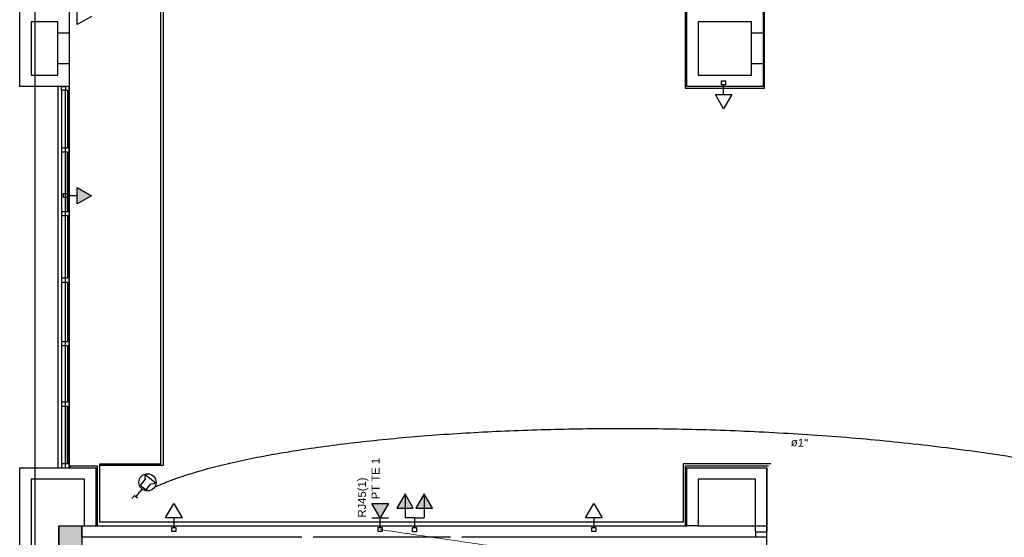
# Model space of a CAD drawing. Header units: millimetres. Extents: x 15 to 133, y 12 to 160.
# Tile 41 of 92: x 18.55 to 31.46, y 67.64 to 74.43. Entities that reach past the tile are written whole.
import ezdxf

# ---------------------------------------------------------------- set-up
doc = ezdxf.new("R2010")
doc.units = ezdxf.units.MM
doc.header["$MEASUREMENT"] = 0
for name, color, linetype, lineweight in [('Eletroduto - Marco Polo', 6, 'Continuous', 9), ('Layout - Marco Polo', 252, 'Continuous', 25), ('Textos - Marco Polo', 143, 'Continuous', 25), ('Tomadas - Marco Polo', 150, 'Continuous', 25), ('Tub. Antena - Marco Polo', 170, 'Continuous', 25)]:
    doc.layers.add(name, color=color, linetype=linetype, lineweight=lineweight)
doc.layers.add('Parede - Marco Polo', color=7, linetype='Continuous')
doc.styles.add('Arial', font='arial.ttf')

msp = doc.modelspace()

# ---------------------------------------------------------------- hatches: boundary and pattern name
at = {"layer": 'Layout - Marco Polo', "linetype": 'Continuous'}
for points in [[(19.307, 72.014), (19.494, 72.122), (19.307, 72.231)], [(23.605, 68.025), (23.605, 68.212), (23.496, 68.025)], [(23.605, 68.025), (23.605, 68.212), (23.713, 68.025)], [(23.855, 68.025), (23.855, 68.212), (23.746, 68.025)], [(23.855, 68.025), (23.855, 68.212), (23.963, 68.025)]]:
    msp.add_hatch(color=256, dxfattribs=at).paths.add_polyline_path(points)
at = {"layer": 'Parede - Marco Polo', "linetype": 'Continuous'}
msp.add_hatch(color=256, dxfattribs=at).paths.add_polyline_path([(19.066, 67.414), (19.366, 67.414), (19.366, 67.793), (19.066, 67.794), (19.066, 67.414)])
at = {"layer": 'Tomadas - Marco Polo', "linetype": 'Continuous'}
msp.add_hatch(color=256, dxfattribs=at).paths.add_polyline_path([(23.279, 67.899), (23.171, 68.086), (23.387, 68.086)])

# ---------------------------------------------------------------- linework, layer by layer
at = {"layer": 'Eletroduto - Marco Polo', "linetype": 'Continuous'}
msp.add_spline([(40.447, 60.52), (39.541, 61.181), (38.699, 61.792), (37.916, 62.356), (37.187, 62.874), (36.508, 63.349), (35.876, 63.784), (35.285, 64.179), (34.731, 64.539), (34.21, 64.864), (33.719, 65.157), (33.251, 65.42), (32.804, 65.656), (32.372, 65.867), (31.952, 66.054), (31.539, 66.221), (31.129, 66.369), (30.718, 66.501), (30.301, 66.618), (29.874, 66.724), (29.432, 66.82), (28.972, 66.909), (28.489, 66.993), (27.978, 67.074), (27.436, 67.154), (26.858, 67.235), (26.24, 67.32), (25.577, 67.412), (24.866, 67.511), (24.101, 67.621), (23.279, 67.744)], degree=3, dxfattribs=at)
msp.add_spline([(40.447, 60.52), (39.541, 61.181), (38.699, 61.792), (37.916, 62.356), (37.187, 62.874), (36.508, 63.349), (35.876, 63.784), (35.285, 64.179), (34.731, 64.539), (34.21, 64.864), (33.719, 65.157), (33.251, 65.42), (32.804, 65.656), (32.372, 65.867), (31.952, 66.054), (31.539, 66.221), (31.129, 66.369), (30.718, 66.501), (30.301, 66.618), (29.874, 66.724), (29.432, 66.82), (28.972, 66.909), (28.489, 66.993), (27.978, 67.074), (27.436, 67.154), (26.858, 67.235), (26.24, 67.32), (25.577, 67.412), (24.866, 67.511), (24.101, 67.621), (23.279, 67.744)], degree=3, dxfattribs=at)
at = {"layer": 'Layout - Marco Polo'}
for p, q in [((18.751, 94.616), (18.751, 50.954)), ((20.401, 68.604), (20.401, 91.804)), ((20.401, 68.604), (20.401, 91.787)), ((20.431, 91.787), (20.431, 68.584)), ((19.306, 74.365), (19.306, 74.582)), ((19.493, 74.473), (19.306, 74.365)), ((27.757, 73.63), (27.81, 73.63)), ((27.757, 73.577), (27.757, 73.63)), ((27.81, 73.63), (27.81, 73.577)), ((19.051, 73.554), (19.051, 68.554)), ((19.051, 73.554), (19.051, 68.554)), ((19.101, 73.504), (19.101, 73.554)), ((19.151, 73.504), (19.101, 73.504)), ((19.101, 73.504), (19.101, 72.745)), ((19.151, 73.554), (19.151, 73.504)), ((19.151, 72.745), (19.151, 73.504)), ((19.151, 73.504), (19.176, 73.504)), ((19.176, 73.504), (19.176, 72.745)), ((19.201, 68.554), (19.201, 73.554)), ((19.201, 73.554), (19.201, 68.554)), ((19.201, 73.554), (19.201, 68.554)), ((19.201, 73.554), (19.201, 68.554)), ((27.81, 73.577), (27.757, 73.577)), ((27.783, 73.449), (27.783, 73.577)), ((27.783, 73.262), (27.675, 73.449)), ((27.675, 73.449), (27.891, 73.449)), ((27.891, 73.449), (27.783, 73.262)), ((19.151, 72.745), (19.101, 72.745)), ((19.101, 72.745), (19.101, 72.695)), ((19.176, 72.745), (19.151, 72.745)), ((19.151, 72.695), (19.151, 72.745)), ((19.101, 72.695), (19.101, 72.304)), ((19.101, 72.695), (19.151, 72.695)), ((19.151, 71.912), (19.151, 72.695)), ((19.151, 72.695), (19.176, 72.695)), ((19.176, 72.695), (19.176, 71.912)), ((19.101, 72.304), (19.101, 71.912)), ((19.307, 72.014), (19.307, 72.231)), ((19.307, 72.231), (19.494, 72.122)), ((19.126, 72.096), (19.126, 72.149)), ((19.126, 72.149), (19.179, 72.149)), ((19.179, 72.096), (19.126, 72.096)), ((19.179, 72.149), (19.179, 72.096)), ((19.307, 72.122), (19.179, 72.122)), ((19.494, 72.122), (19.307, 72.014)), ((19.151, 71.912), (19.101, 71.912)), ((19.101, 71.912), (19.101, 71.862)), ((19.101, 71.862), (19.101, 71.054)), ((19.101, 71.862), (19.151, 71.862)), ((19.176, 71.912), (19.151, 71.912)), ((19.151, 71.862), (19.151, 71.912)), ((19.151, 71.039), (19.151, 71.862)), ((19.151, 71.862), (19.176, 71.862)), ((19.176, 71.862), (19.176, 71.039)), ((19.101, 71.054), (19.101, 71.039)), ((19.151, 71.039), (19.101, 71.039)), ((19.101, 71.039), (19.101, 70.989)), ((19.176, 71.039), (19.151, 71.039)), ((19.151, 70.989), (19.151, 71.039)), ((19.101, 70.989), (19.101, 70.205)), ((19.101, 70.989), (19.151, 70.989)), ((19.151, 70.205), (19.151, 70.989)), ((19.151, 70.989), (19.176, 70.989)), ((19.176, 70.989), (19.176, 70.205)), ((19.151, 70.205), (19.101, 70.205)), ((19.101, 70.205), (19.101, 70.155)), ((19.101, 70.155), (19.101, 69.804)), ((19.101, 70.155), (19.151, 70.155)), ((19.176, 70.205), (19.151, 70.205)), ((19.151, 70.155), (19.151, 70.205)), ((19.151, 69.412), (19.151, 70.155)), ((19.151, 70.155), (19.176, 70.155)), ((19.176, 70.155), (19.176, 69.412)), ((19.101, 69.804), (19.101, 69.412)), ((19.151, 69.412), (19.101, 69.412)), ((19.101, 69.412), (19.101, 69.362)), ((19.101, 69.362), (19.101, 68.604)), ((19.101, 69.362), (19.151, 69.362)), ((19.176, 69.412), (19.151, 69.412)), ((19.151, 69.362), (19.151, 69.412)), ((19.151, 69.362), (19.151, 68.604)), ((19.151, 68.604), (19.151, 69.362)), ((19.151, 69.362), (19.176, 69.362)), ((19.176, 69.362), (19.176, 68.604)), ((19.151, 68.604), (19.101, 68.604)), ((19.101, 68.604), (19.101, 68.554)), ((19.176, 68.604), (19.151, 68.604)), ((19.151, 68.554), (19.151, 68.604)), ((19.601, 67.839), (19.601, 68.604)), ((19.601, 68.604), (20.401, 68.604)), ((19.601, 68.604), (20.401, 68.604)), ((20.431, 68.584), (19.601, 68.584)), ((23.605, 68.212), (23.496, 68.025)), ((23.713, 68.025), (23.605, 68.212)), ((23.605, 68.212), (23.605, 68.025)), ((23.855, 68.212), (23.746, 68.025)), ((23.963, 68.025), (23.855, 68.212)), ((23.855, 68.212), (23.855, 68.025)), ((23.855, 68.212), (23.855, 68.025)), ((20.465, 67.898), (20.574, 68.086)), ((20.574, 68.086), (20.682, 67.898)), ((25.973, 67.898), (26.081, 68.086)), ((26.081, 68.086), (26.189, 67.898)), ((23.496, 68.025), (23.713, 68.025)), ((23.605, 68.025), (23.605, 67.897)), ((23.746, 68.025), (23.963, 68.025)), ((23.855, 68.025), (23.855, 67.897)), ((27.251, 67.839), (19.601, 67.839)), ((20.682, 67.898), (20.465, 67.898)), ((20.574, 67.898), (20.574, 67.77)), ((23.73, 67.897), (23.605, 67.897)), ((23.73, 67.897), (23.855, 67.897)), ((23.73, 67.897), (23.73, 67.768)), ((26.189, 67.898), (25.973, 67.898)), ((26.081, 67.898), (26.081, 67.77)), ((20.547, 67.77), (20.6, 67.77)), ((20.547, 67.717), (20.547, 67.77)), ((20.6, 67.717), (20.547, 67.717)), ((20.6, 67.77), (20.6, 67.717)), ((23.703, 67.768), (23.756, 67.768)), ((23.703, 67.715), (23.703, 67.768)), ((23.756, 67.715), (23.703, 67.715)), ((23.756, 67.768), (23.756, 67.715)), ((26.055, 67.77), (26.108, 67.77)), ((26.055, 67.717), (26.055, 67.77)), ((26.108, 67.717), (26.055, 67.717)), ((26.108, 67.77), (26.108, 67.717))]:
    msp.add_line(p, q, dxfattribs=at)
at = {"layer": 'Layout - Marco Polo', "color": 1}
msp.add_line((19.176, 71.912), (19.176, 72.695), dxfattribs=at)
at = {"layer": 'Parede - Marco Polo'}
for p, q in [((18.551, 73.554), (18.551, 74.554)), ((19.201, 74.554), (19.201, 73.554)), ((27.281, 74.574), (27.281, 73.534)), ((27.301, 73.554), (27.301, 74.554)), ((28.301, 74.554), (28.301, 73.554)), ((28.321, 73.534), (28.321, 74.574)), ((18.701, 74.404), (18.701, 73.704)), ((19.051, 74.404), (18.701, 74.404)), ((19.051, 73.704), (19.051, 74.404)), ((27.451, 74.404), (27.451, 73.704)), ((28.151, 74.404), (27.451, 74.404)), ((28.151, 73.704), (28.151, 74.404)), ((19.201, 74.254), (19.051, 74.254)), ((28.301, 74.254), (28.151, 74.254)), ((19.051, 73.854), (19.201, 73.854)), ((28.151, 73.854), (28.301, 73.854)), ((18.701, 73.704), (19.051, 73.704)), ((27.451, 73.704), (28.151, 73.704)), ((19.201, 73.554), (18.551, 73.554)), ((19.101, 73.554), (19.151, 73.554)), ((27.281, 73.534), (28.321, 73.534)), ((28.301, 73.554), (27.301, 73.554)), ((19.571, 68.574), (19.211, 68.574)), ((19.211, 68.554), (19.211, 68.574)), ((19.571, 67.794), (19.571, 68.574)), ((28.401, 68.604), (27.251, 68.604)), ((27.251, 68.604), (27.251, 67.839)), ((27.281, 68.574), (27.281, 67.794)), ((28.371, 68.574), (27.281, 68.574)), ((18.551, 67.054), (18.551, 68.554)), ((18.551, 68.554), (19.551, 68.554)), ((19.101, 68.554), (19.151, 68.554)), ((19.551, 68.554), (19.551, 67.789)), ((28.332, 68.549), (27.282, 68.549)), ((27.301, 67.794), (27.301, 68.554)), ((27.301, 68.554), (28.351, 68.554)), ((28.351, 68.554), (28.351, 67.794)), ((28.351, 65.928), (28.351, 68.554)), ((18.701, 68.404), (18.701, 67.204)), ((19.401, 68.404), (18.701, 68.404)), ((19.401, 67.789), (19.401, 68.404)), ((27.451, 68.404), (27.451, 67.794)), ((28.201, 68.404), (27.451, 68.404)), ((28.201, 67.714), (28.201, 68.404)), ((19.066, 67.713), (19.058, 67.713)), ((19.058, 67.713), (19.058, 67.204)), ((19.066, 67.794), (27.301, 67.794)), ((19.066, 67.204), (19.066, 67.794)), ((19.066, 67.794), (19.066, 67.204)), ((19.066, 67.794), (19.401, 67.793)), ((19.366, 67.644), (19.366, 67.794)), ((19.551, 67.789), (19.401, 67.789)), ((27.451, 67.794), (27.301, 67.794)), ((27.451, 67.794), (28.351, 67.794)), ((28.201, 67.714), (28.351, 67.714)), ((28.201, 67.714), (28.201, 67.644)), ((28.351, 67.794), (28.351, 67.714)), ((22.251, 67.644), (19.366, 67.644)), ((19.366, 67.644), (19.366, 67.414)), ((24.201, 67.644), (22.401, 67.644)), ((28.201, 67.644), (24.351, 67.644)), ((28.351, 67.644), (28.201, 67.644))]:
    msp.add_line(p, q, dxfattribs=at)
msp.add_lwpolyline([(19.066, 67.794), (19.366, 67.794), (19.366, 67.414), (19.066, 67.414), (19.066, 67.794)], close=True, dxfattribs=at)
at = {"layer": 'Tomadas - Marco Polo'}
for p, q in [((20.199, 68.402), (20.194, 68.47)), ((20.194, 68.47), (20.339, 68.352)), ((20.135, 68.322), (20.199, 68.402)), ((20.135, 68.322), (20.208, 68.263)), ((20.208, 68.263), (20.272, 68.343)), ((20.272, 68.343), (20.339, 68.352)), ((20.023, 68.15), (20.056, 68.191)), ((20.056, 68.191), (20.097, 68.158)), ((20.157, 68.275), (20.076, 68.175)), ((23.171, 68.086), (23.387, 68.086)), ((23.279, 67.899), (23.171, 68.086)), ((23.387, 68.086), (23.279, 67.899)), ((23.171, 67.899), (23.387, 67.899)), ((23.279, 67.77), (23.279, 67.899)), ((23.252, 67.77), (23.305, 67.77)), ((23.252, 67.717), (23.252, 67.77)), ((23.305, 67.717), (23.252, 67.717)), ((23.305, 67.77), (23.305, 67.717))]:
    msp.add_line(p, q, dxfattribs=at)
msp.add_circle((20.227, 68.362), 0.113, dxfattribs=at)
at = {"layer": 'Tub. Antena - Marco Polo', "linetype": 'Continuous'}
msp.add_spline([(20.317, 68.297), (20.521, 68.383), (20.755, 68.464), (21.017, 68.542), (21.307, 68.614), (21.621, 68.682), (21.959, 68.745), (22.319, 68.802), (22.7, 68.855), (23.1, 68.902), (23.517, 68.944), (23.95, 68.98), (24.398, 69.01), (24.859, 69.034), (25.331, 69.052), (25.812, 69.064), (26.302, 69.069), (26.799, 69.068), (27.301, 69.06), (27.806, 69.045), (28.313, 69.023), (28.821, 68.994), (29.328, 68.958), (29.833, 68.914), (30.333, 68.862), (30.828, 68.802), (31.315, 68.735), (31.794, 68.66), (32.262, 68.576), (32.719, 68.483), (33.162, 68.383)], degree=3, dxfattribs=at)

# ---------------------------------------------------------------- texts
at = {"layer": 'Textos - Marco Polo', "char_height": 0.1059, "line_spacing_factor": 0.798, "style": 'Arial'}
for s, insert, width, attachment_point, rotation in [('ø1"', (28.774, 68.828), 0.38124, 8, 356.356), ('PT TE 1', (23.272, 68.14), 0.88956, 7, 90.0002), ('RJ45(1)', (23.124, 67.9), 0.88956, 7, 90.0002)]:
    msp.add_mtext(s, dxfattribs=dict(at, insert=insert, width=width, attachment_point=attachment_point, rotation=rotation))

doc.saveas('drawing.dxf')
